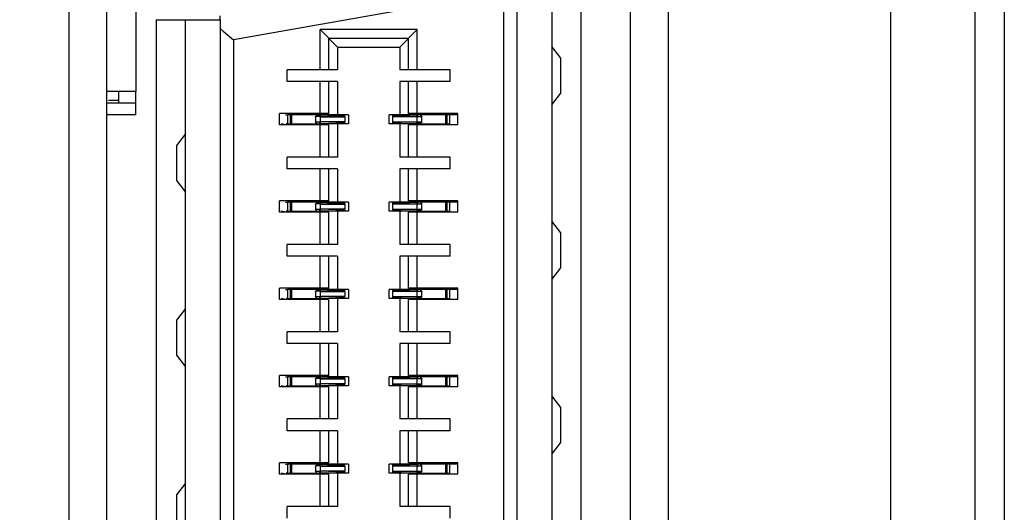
# Model space of a CAD drawing. Header units: inches. Extents: x 0 to 22, y 0 to 17.
# Tile 10 of 41: x 3.346 to 4.012, y 8.621 to 8.954. Entities that reach past the tile are written whole.
import ezdxf

# ---------------------------------------------------------------- set-up
doc = ezdxf.new("R2010")
doc.units = ezdxf.units.IN
doc.header["$LTSCALE"] = 1.21
doc.header["$MEASUREMENT"] = 0
doc.layers.get('0').update_dxf_attribs({"linetype": 'CONTINUOUS'})
doc.layers.add('DIMENSIONS', color=7, linetype='CONTINUOUS')
doc.styles.get("Standard").update_dxf_attribs({"font": 'txt', "width": 0.8})
doc.dimstyles.new('DIMSTYLE_1', dxfattribs={"dimtxt": 0.125, "dimasz": 0.18, "dimexe": 0.18, "dimexo": 0.0625, "dimgap": 0.09, "dimtad": 0, "dimtih": 1, "dimtoh": 1, "dimdec": 3, "dimzin": 4, "dimdsep": 46, "dimtxsty": 'STANDARD', "dimblk": '_FILLED', "dimblk1": '_FILLED', "dimblk2": '_FILLED', "dimcen": 0.09, "dimadec": 0, "dimazin": 0, "dimtp": 0.01, "dimtm": 0.01, "dimtfac": 1, "dimtdec": 3, "dimtofl": 0, "dimtmove": 0, "dimatfit": 3, "dimldrblk": '_FILLED', "dimfxl": 1, "dimtolj": 1, "dimtzin": 4, "dimarcsym": 0})

# ---------------------------------------------------------------- blocks, each defined once
blk = doc.blocks.new('*D3')
at = {"layer": 'DIMENSIONS', "color": 2, "linetype": 'CONTINUOUS'}
blk.add_line((3.3946, 9.15266), (2.54481, 9.15266), dxfattribs=at)
at = {"layer": 'DIMENSIONS', "color": 2, "linetype": 'CONTINUOUS', "insert": (2.48231, 9.21516), "char_height": 0.125, "width": 1.325, "attachment_point": 3, "line_spacing_factor": 0.9}
blk.add_mtext('2.500{\\Ftxt.shx;\\W1.000000;\\H0.125000; }[63.51]', dxfattribs=at)
blk = doc.blocks.new('_FILLED')
at = {"color": 0, "linetype": 'BYBLOCK'}
blk.add_solid([(0, 0), (-1, 0.1736), (-1, -0.1736)], dxfattribs=at)
blk = doc.blocks.new('*D4')
at = {"layer": 'DIMENSIONS', "color": 2, "linetype": 'CONTINUOUS'}
blk.add_line((3.45471, 9.79066), (2.54481, 9.79066), dxfattribs=at)
at = {"layer": 'DIMENSIONS', "color": 2, "linetype": 'CONTINUOUS', "insert": (2.48231, 9.85316), "char_height": 0.125, "width": 1.325, "attachment_point": 3, "line_spacing_factor": 0.9}
blk.add_mtext('3.138{\\Ftxt.shx;\\W1.000000;\\H0.125000; }[79.72]', dxfattribs=at)
blk = doc.blocks.new('*D5')
at = {"layer": 'DIMENSIONS', "color": 2, "linetype": 'CONTINUOUS'}
blk.add_line((3.45471, 10.50554), (2.54481, 10.50554), dxfattribs=at)
at = {"layer": 'DIMENSIONS', "color": 2, "linetype": 'CONTINUOUS', "insert": (2.48231, 10.56804), "char_height": 0.125, "width": 1.325, "attachment_point": 3, "line_spacing_factor": 0.9}
blk.add_mtext('3.853{\\Ftxt.shx;\\W1.000000;\\H0.125000; }[97.88]', dxfattribs=at)

msp = doc.modelspace()

# ---------------------------------------------------------------- linework, layer by layer
at = {"color": 6, "linetype": 'CONTINUOUS'}
for p, q in [((4.01231, 11.59618), (4.01231, 6.53018)), ((3.93531, 11.51918), (3.93531, 6.60718)), ((3.75937, 7.23731), (3.75937, 9.17826)), ((3.40504, 7.39502), (3.40504, 9.02078)), ((3.6826, 7.42727), (3.6826, 8.98829)), ((3.48181, 8.95428), (3.48181, 7.46129)), ((3.48174, 8.94822), (3.48378, 8.9465)), ((3.54933, 8.92048), (3.54933, 8.94755)), ((3.61508, 8.94755), (3.54933, 8.94755)), ((3.54933, 8.94755), (3.56114, 8.93574)), ((3.60327, 8.93574), (3.61508, 8.94755)), ((3.61508, 8.92048), (3.61508, 8.94755)), ((3.48378, 8.9465), (3.49067, 8.94072)), ((3.55524, 8.92048), (3.55524, 8.94164)), ((3.60917, 8.94164), (3.55524, 8.94164)), ((3.60917, 8.92048), (3.60917, 8.94164)), ((3.56114, 8.93574), (3.56114, 8.92048)), ((3.56114, 8.93574), (3.60327, 8.93574)), ((3.60327, 8.93574), (3.60327, 8.92048)), ((3.71213, 8.92826), (3.70622, 8.93613)), ((3.71213, 8.90463), (3.71213, 8.92826)), ((3.52709, 8.91241), (3.52709, 8.92048)), ((3.56114, 8.92048), (3.52709, 8.92048)), ((3.63732, 8.92048), (3.60327, 8.92048)), ((3.63732, 8.91241), (3.63732, 8.92048)), ((3.56114, 8.91241), (3.52709, 8.91241)), ((3.54933, 8.89076), (3.54933, 8.91241)), ((3.55524, 8.89076), (3.55524, 8.91241)), ((3.56114, 8.91241), (3.56114, 8.88997)), ((3.63732, 8.91241), (3.60327, 8.91241)), ((3.60327, 8.91241), (3.60327, 8.88997)), ((3.60917, 8.89076), (3.60917, 8.91241)), ((3.61508, 8.89076), (3.61508, 8.91241)), ((3.42472, 8.90562), (3.40523, 8.90562)), ((3.41291, 8.90562), (3.41291, 8.89774)), ((3.42472, 8.88987), (3.42472, 8.90562)), ((3.70622, 8.89676), (3.71213, 8.90463)), ((3.42472, 8.89774), (3.40504, 8.89774)), ((3.41291, 8.89971), (3.40619, 8.89971)), ((3.42472, 8.88987), (3.40504, 8.88987)), ((3.55524, 8.89076), (3.52177, 8.89076)), ((3.52177, 8.88308), (3.52177, 8.89076)), ((3.52589, 8.88999), (3.52722, 8.88992)), ((3.54741, 8.88987), (3.52721, 8.88987)), ((3.52722, 8.88992), (3.52722, 8.88592)), ((3.53024, 8.88396), (3.53024, 8.88987)), ((3.54633, 8.88884), (3.5462, 8.8887)), ((3.54631, 8.88869), (3.54631, 8.88514)), ((3.54969, 8.88514), (3.54969, 8.88869)), ((3.56859, 8.88987), (3.56607, 8.88987)), ((3.56862, 8.88987), (3.56862, 8.88396)), ((3.59579, 8.88987), (3.59579, 8.88396)), ((3.59834, 8.88987), (3.59599, 8.88987)), ((3.64264, 8.89076), (3.60917, 8.89076)), ((3.61472, 8.88869), (3.61564, 8.88987)), ((3.6181, 8.88869), (3.61472, 8.88869)), ((3.61472, 8.88869), (3.61472, 8.88514)), ((3.64264, 8.88997), (3.61564, 8.88987)), ((3.617, 8.88987), (3.6181, 8.88869)), ((3.6181, 8.88514), (3.6181, 8.88869)), ((3.63417, 8.88987), (3.63417, 8.88396)), ((3.64264, 8.88308), (3.64264, 8.89076)), ((3.55524, 8.88308), (3.52177, 8.88308)), ((3.52536, 8.88347), (3.5233, 8.88381)), ((3.52722, 8.88391), (3.52629, 8.88387)), ((3.52721, 8.88396), (3.54877, 8.88396)), ((3.52722, 8.88592), (3.52722, 8.88391)), ((3.54631, 8.88514), (3.54969, 8.88514)), ((3.54741, 8.88396), (3.54631, 8.88514)), ((3.54969, 8.88514), (3.54877, 8.88396)), ((3.54933, 8.86142), (3.54933, 8.88308)), ((3.55524, 8.86142), (3.55524, 8.88308)), ((3.56114, 8.88387), (3.56114, 8.86142)), ((3.56859, 8.88396), (3.56607, 8.88396)), ((3.59834, 8.88396), (3.59599, 8.88396)), ((3.60327, 8.88387), (3.60327, 8.86142)), ((3.64264, 8.88308), (3.60917, 8.88308)), ((3.60917, 8.86142), (3.60917, 8.88308)), ((3.61508, 8.86142), (3.61508, 8.88308)), ((3.61714, 8.88396), (3.6372, 8.88396)), ((3.61804, 8.88495), (3.61819, 8.88511)), ((3.45819, 8.87707), (3.45228, 8.8692)), ((3.45228, 8.8692), (3.45228, 8.84558)), ((3.56114, 8.86142), (3.52709, 8.86142)), ((3.52709, 8.85335), (3.52709, 8.86142)), ((3.63732, 8.86142), (3.60327, 8.86142)), ((3.63732, 8.85335), (3.63732, 8.86142)), ((3.56114, 8.85335), (3.52709, 8.85335)), ((3.54933, 8.8317), (3.54933, 8.85335)), ((3.55524, 8.8317), (3.55524, 8.85335)), ((3.56114, 8.85335), (3.56114, 8.83091)), ((3.63732, 8.85335), (3.60327, 8.85335)), ((3.60327, 8.85335), (3.60327, 8.83091)), ((3.60917, 8.8317), (3.60917, 8.85335)), ((3.61508, 8.8317), (3.61508, 8.85335)), ((3.45228, 8.84558), (3.45819, 8.8377)), ((3.55524, 8.8317), (3.52177, 8.8317)), ((3.52177, 8.82402), (3.52177, 8.8317)), ((3.52589, 8.83093), (3.52722, 8.83086)), ((3.54741, 8.83081), (3.52721, 8.83081)), ((3.52722, 8.83086), (3.52722, 8.82686)), ((3.53024, 8.82491), (3.53024, 8.83081)), ((3.54633, 8.82978), (3.5462, 8.82965)), ((3.54631, 8.82963), (3.54631, 8.82609)), ((3.54969, 8.82609), (3.54969, 8.82963)), ((3.56859, 8.83081), (3.56607, 8.83081)), ((3.56862, 8.83081), (3.56862, 8.82491)), ((3.59579, 8.83081), (3.59579, 8.82491)), ((3.59834, 8.83081), (3.59599, 8.83081)), ((3.64264, 8.8317), (3.60917, 8.8317)), ((3.61472, 8.82963), (3.61564, 8.83081)), ((3.6181, 8.82963), (3.61472, 8.82963)), ((3.61472, 8.82963), (3.61472, 8.82609)), ((3.64264, 8.83091), (3.61564, 8.83081)), ((3.617, 8.83081), (3.6181, 8.82963)), ((3.6181, 8.82609), (3.6181, 8.82963)), ((3.63417, 8.83081), (3.63417, 8.82491)), ((3.64264, 8.82402), (3.64264, 8.8317)), ((3.55524, 8.82402), (3.52177, 8.82402)), ((3.52536, 8.82442), (3.5233, 8.82475)), ((3.52722, 8.82486), (3.52629, 8.82481)), ((3.52721, 8.82491), (3.54877, 8.82491)), ((3.52722, 8.82686), (3.52722, 8.82486)), ((3.54631, 8.82609), (3.54969, 8.82609)), ((3.54741, 8.82491), (3.54631, 8.82609)), ((3.54969, 8.82609), (3.54877, 8.82491)), ((3.54933, 8.80237), (3.54933, 8.82402)), ((3.55524, 8.80237), (3.55524, 8.82402)), ((3.56114, 8.82481), (3.56114, 8.80237)), ((3.56859, 8.82491), (3.56607, 8.82491)), ((3.59834, 8.82491), (3.59599, 8.82491)), ((3.60327, 8.82481), (3.60327, 8.80237)), ((3.64264, 8.82402), (3.60917, 8.82402)), ((3.60917, 8.80237), (3.60917, 8.82402)), ((3.61508, 8.80237), (3.61508, 8.82402)), ((3.61714, 8.82491), (3.6372, 8.82491)), ((3.61804, 8.8259), (3.61819, 8.82605)), ((3.71213, 8.81014), (3.70622, 8.81802)), ((3.71213, 8.78652), (3.71213, 8.81014)), ((3.56114, 8.80237), (3.52709, 8.80237)), ((3.52709, 8.7943), (3.52709, 8.80237)), ((3.63732, 8.80237), (3.60327, 8.80237)), ((3.63732, 8.7943), (3.63732, 8.80237)), ((3.56114, 8.7943), (3.52709, 8.7943)), ((3.54933, 8.77264), (3.54933, 8.7943)), ((3.55524, 8.77264), (3.55524, 8.7943)), ((3.56114, 8.7943), (3.56114, 8.77186)), ((3.63732, 8.7943), (3.60327, 8.7943)), ((3.60327, 8.7943), (3.60327, 8.77186)), ((3.60917, 8.77264), (3.60917, 8.7943)), ((3.61508, 8.77264), (3.61508, 8.7943)), ((3.70622, 8.77865), (3.71213, 8.78652)), ((3.55524, 8.77264), (3.52177, 8.77264)), ((3.52177, 8.76497), (3.52177, 8.77264)), ((3.52589, 8.77188), (3.52722, 8.77181)), ((3.54741, 8.77176), (3.52721, 8.77176)), ((3.52722, 8.77181), (3.52722, 8.7678)), ((3.52722, 8.7678), (3.52722, 8.7658)), ((3.53024, 8.76585), (3.53024, 8.77176)), ((3.54633, 8.77073), (3.5462, 8.77059)), ((3.54631, 8.77058), (3.54631, 8.76703)), ((3.54969, 8.76703), (3.54969, 8.77058)), ((3.56859, 8.77176), (3.56607, 8.77176)), ((3.56862, 8.77176), (3.56862, 8.76585)), ((3.59579, 8.77176), (3.59579, 8.76585)), ((3.59834, 8.77176), (3.59599, 8.77176)), ((3.64264, 8.77264), (3.60917, 8.77264)), ((3.61472, 8.77058), (3.61564, 8.77176)), ((3.6181, 8.77058), (3.61472, 8.77058)), ((3.61472, 8.77058), (3.61472, 8.76703)), ((3.64264, 8.77186), (3.61564, 8.77176)), ((3.617, 8.77176), (3.6181, 8.77058)), ((3.6181, 8.76703), (3.6181, 8.77058)), ((3.63417, 8.77176), (3.63417, 8.76585)), ((3.64264, 8.76497), (3.64264, 8.77264)), ((3.55524, 8.76497), (3.52177, 8.76497)), ((3.52536, 8.76536), (3.5233, 8.7657)), ((3.52722, 8.7658), (3.52629, 8.76576)), ((3.52721, 8.76585), (3.54877, 8.76585)), ((3.54631, 8.76703), (3.54969, 8.76703)), ((3.54741, 8.76585), (3.54631, 8.76703)), ((3.54969, 8.76703), (3.54877, 8.76585)), ((3.54933, 8.74331), (3.54933, 8.76497)), ((3.55524, 8.74331), (3.55524, 8.76497)), ((3.56114, 8.76576), (3.56114, 8.74331)), ((3.56859, 8.76585), (3.56607, 8.76585)), ((3.59834, 8.76585), (3.59599, 8.76585)), ((3.60327, 8.76576), (3.60327, 8.74331)), ((3.64264, 8.76497), (3.60917, 8.76497)), ((3.60917, 8.74331), (3.60917, 8.76497)), ((3.61508, 8.74331), (3.61508, 8.76497)), ((3.61714, 8.76585), (3.6372, 8.76585)), ((3.61804, 8.76684), (3.61819, 8.767)), ((3.45819, 8.75896), (3.45228, 8.75109)), ((3.45228, 8.75109), (3.45228, 8.72747)), ((3.56114, 8.74331), (3.52709, 8.74331)), ((3.52709, 8.73524), (3.52709, 8.74331)), ((3.63732, 8.74331), (3.60327, 8.74331)), ((3.63732, 8.73524), (3.63732, 8.74331)), ((3.56114, 8.73524), (3.52709, 8.73524)), ((3.54933, 8.71359), (3.54933, 8.73524)), ((3.55524, 8.71359), (3.55524, 8.73524)), ((3.56114, 8.73524), (3.56114, 8.7128)), ((3.63732, 8.73524), (3.60327, 8.73524)), ((3.60327, 8.73524), (3.60327, 8.7128)), ((3.60917, 8.71359), (3.60917, 8.73524)), ((3.61508, 8.71359), (3.61508, 8.73524)), ((3.45228, 8.72747), (3.45819, 8.71959)), ((3.55524, 8.71359), (3.52177, 8.71359)), ((3.52177, 8.70591), (3.52177, 8.71359)), ((3.52589, 8.71282), (3.52722, 8.71275)), ((3.54741, 8.7127), (3.52721, 8.7127)), ((3.52722, 8.71275), (3.52722, 8.70875)), ((3.52722, 8.70875), (3.52722, 8.70675)), ((3.53024, 8.7068), (3.53024, 8.7127)), ((3.54633, 8.71167), (3.5462, 8.71154)), ((3.54631, 8.71152), (3.54631, 8.70798)), ((3.54631, 8.70798), (3.54969, 8.70798)), ((3.54741, 8.7068), (3.54631, 8.70798)), ((3.54969, 8.70798), (3.54877, 8.7068)), ((3.54969, 8.70798), (3.54969, 8.71152)), ((3.56859, 8.7127), (3.56607, 8.7127)), ((3.56862, 8.7127), (3.56862, 8.7068)), ((3.59579, 8.7127), (3.59579, 8.7068)), ((3.59834, 8.7127), (3.59599, 8.7127)), ((3.64264, 8.71359), (3.60917, 8.71359)), ((3.61472, 8.71152), (3.61564, 8.7127)), ((3.6181, 8.71152), (3.61472, 8.71152)), ((3.61472, 8.71152), (3.61472, 8.70798)), ((3.64264, 8.7128), (3.61564, 8.7127)), ((3.617, 8.7127), (3.6181, 8.71152)), ((3.61804, 8.70779), (3.61819, 8.70794)), ((3.6181, 8.70798), (3.6181, 8.71152)), ((3.63417, 8.7127), (3.63417, 8.7068)), ((3.64264, 8.70591), (3.64264, 8.71359)), ((3.55524, 8.70591), (3.52177, 8.70591)), ((3.52536, 8.70631), (3.5233, 8.70664)), ((3.52722, 8.70675), (3.52629, 8.7067)), ((3.52721, 8.7068), (3.54877, 8.7068)), ((3.54933, 8.68426), (3.54933, 8.70591)), ((3.55524, 8.68426), (3.55524, 8.70591)), ((3.56114, 8.7067), (3.56114, 8.68426)), ((3.56859, 8.7068), (3.56607, 8.7068)), ((3.59834, 8.7068), (3.59599, 8.7068)), ((3.60327, 8.7067), (3.60327, 8.68426)), ((3.64264, 8.70591), (3.60917, 8.70591)), ((3.60917, 8.68426), (3.60917, 8.70591)), ((3.61508, 8.68426), (3.61508, 8.70591)), ((3.61714, 8.7068), (3.6372, 8.7068)), ((3.71213, 8.69203), (3.70622, 8.69991)), ((3.71213, 8.66841), (3.71213, 8.69203)), ((3.56114, 8.68426), (3.52709, 8.68426)), ((3.52709, 8.67619), (3.52709, 8.68426)), ((3.63732, 8.68426), (3.60327, 8.68426)), ((3.63732, 8.67619), (3.63732, 8.68426)), ((3.56114, 8.67619), (3.52709, 8.67619)), ((3.54933, 8.65453), (3.54933, 8.67619)), ((3.55524, 8.65453), (3.55524, 8.67619)), ((3.56114, 8.67619), (3.56114, 8.65375)), ((3.63732, 8.67619), (3.60327, 8.67619)), ((3.60327, 8.67619), (3.60327, 8.65375)), ((3.60917, 8.65453), (3.60917, 8.67619)), ((3.61508, 8.65453), (3.61508, 8.67619)), ((3.70622, 8.66054), (3.71213, 8.66841)), ((3.55524, 8.65453), (3.52177, 8.65453)), ((3.52177, 8.64686), (3.52177, 8.65453)), ((3.64264, 8.65453), (3.60917, 8.65453)), ((3.64264, 8.64686), (3.64264, 8.65453)), ((3.52589, 8.65376), (3.52722, 8.6537)), ((3.54741, 8.65365), (3.52721, 8.65365)), ((3.52721, 8.64774), (3.54877, 8.64774)), ((3.52722, 8.6537), (3.52722, 8.64969)), ((3.52722, 8.64969), (3.52722, 8.64769)), ((3.53024, 8.64774), (3.53024, 8.65365)), ((3.54633, 8.65262), (3.5462, 8.65248)), ((3.54631, 8.65247), (3.54631, 8.64892)), ((3.54631, 8.64892), (3.54969, 8.64892)), ((3.54741, 8.64774), (3.54631, 8.64892)), ((3.54969, 8.64892), (3.54877, 8.64774)), ((3.54969, 8.64892), (3.54969, 8.65247)), ((3.56859, 8.65365), (3.56607, 8.65365)), ((3.56859, 8.64774), (3.56607, 8.64774)), ((3.56862, 8.65365), (3.56862, 8.64774)), ((3.59579, 8.65365), (3.59579, 8.64774)), ((3.59834, 8.65365), (3.59599, 8.65365)), ((3.59834, 8.64774), (3.59599, 8.64774)), ((3.61472, 8.65247), (3.61564, 8.65365)), ((3.6181, 8.65247), (3.61472, 8.65247)), ((3.61472, 8.65247), (3.61472, 8.64892)), ((3.64264, 8.65375), (3.61564, 8.65365)), ((3.617, 8.65365), (3.6181, 8.65247)), ((3.61714, 8.64774), (3.6372, 8.64774)), ((3.61804, 8.64873), (3.61819, 8.64889)), ((3.6181, 8.64892), (3.6181, 8.65247)), ((3.63417, 8.65365), (3.63417, 8.64774)), ((3.55524, 8.64686), (3.52177, 8.64686)), ((3.52536, 8.64725), (3.5233, 8.64759)), ((3.52722, 8.64769), (3.52629, 8.64764)), ((3.54933, 8.6252), (3.54933, 8.64686)), ((3.55524, 8.6252), (3.55524, 8.64686)), ((3.56114, 8.64764), (3.56114, 8.6252)), ((3.60327, 8.64764), (3.60327, 8.6252)), ((3.64264, 8.64686), (3.60917, 8.64686)), ((3.60917, 8.6252), (3.60917, 8.64686)), ((3.61508, 8.6252), (3.61508, 8.64686)), ((3.45819, 8.64085), (3.45228, 8.63298)), ((3.45228, 8.63298), (3.45228, 8.60936)), ((3.56114, 8.6252), (3.52709, 8.6252)), ((3.52709, 8.61713), (3.52709, 8.6252)), ((3.63732, 8.6252), (3.60327, 8.6252)), ((3.63732, 8.61713), (3.63732, 8.6252))]:
    msp.add_line(p, q, dxfattribs=at)
at = {"color": 9, "linetype": 'CONTINUOUS'}
for p, q in [((3.99248, 6.65741), (3.99248, 11.46895)), ((3.42472, 9.02425), (3.42472, 8.90562)), ((3.70622, 8.98829), (3.70622, 7.42727)), ((3.72591, 7.42727), (3.72591, 8.98829)), ((3.67374, 8.97301), (3.49067, 8.94072)), ((3.67374, 7.44256), (3.67374, 8.97301)), ((3.4385, 8.95428), (3.4385, 7.46129)), ((3.4385, 8.95428), (3.48181, 8.95428)), ((3.45819, 7.46129), (3.45819, 8.95428)), ((3.49067, 8.94072), (3.49067, 7.47484)), ((3.52914, 8.88987), (3.52914, 8.88396)), ((3.54877, 8.88987), (3.54969, 8.88869)), ((3.56607, 8.88869), (3.56607, 8.88514)), ((3.59834, 8.88869), (3.59834, 8.88514)), ((3.63527, 8.88396), (3.63527, 8.88987)), ((3.63718, 8.88792), (3.63718, 8.88992)), ((3.63718, 8.88391), (3.63718, 8.88792)), ((3.61564, 8.88396), (3.61472, 8.88514)), ((3.52914, 8.83081), (3.52914, 8.82491)), ((3.54877, 8.83081), (3.54969, 8.82963)), ((3.56607, 8.82963), (3.56607, 8.82609)), ((3.59834, 8.82963), (3.59834, 8.82609)), ((3.63527, 8.82491), (3.63527, 8.83081)), ((3.63718, 8.82886), (3.63718, 8.83087)), ((3.63718, 8.82486), (3.63718, 8.82886)), ((3.61564, 8.82491), (3.61472, 8.82609)), ((3.52914, 8.77176), (3.52914, 8.76585)), ((3.54877, 8.77176), (3.54969, 8.77058)), ((3.56607, 8.77058), (3.56607, 8.76703)), ((3.59834, 8.77058), (3.59834, 8.76703)), ((3.63527, 8.76585), (3.63527, 8.77176)), ((3.63718, 8.76981), (3.63718, 8.77181)), ((3.63718, 8.7658), (3.63718, 8.76981)), ((3.61564, 8.76585), (3.61472, 8.76703)), ((3.52914, 8.7127), (3.52914, 8.7068)), ((3.54877, 8.7127), (3.54969, 8.71152)), ((3.56607, 8.71152), (3.56607, 8.70798)), ((3.59834, 8.71152), (3.59834, 8.70798)), ((3.61564, 8.7068), (3.61472, 8.70798)), ((3.63527, 8.7068), (3.63527, 8.7127)), ((3.63718, 8.71075), (3.63718, 8.71276)), ((3.63718, 8.70675), (3.63718, 8.71075)), ((3.52914, 8.65365), (3.52914, 8.64774)), ((3.54877, 8.65365), (3.54969, 8.65247)), ((3.56607, 8.65247), (3.56607, 8.64892)), ((3.59834, 8.65247), (3.59834, 8.64892)), ((3.61564, 8.64774), (3.61472, 8.64892)), ((3.63527, 8.64774), (3.63527, 8.65365)), ((3.63718, 8.6517), (3.63718, 8.6537)), ((3.63718, 8.64769), (3.63718, 8.6517))]:
    msp.add_line(p, q, dxfattribs=at)
at = {"color": 7, "linetype": 'CONTINUOUS'}
for p, q in [((3.78496, 9.19978), (3.78496, 7.21591)), ((3.37945, 7.40953), (3.37945, 9.0062)), ((3.48181, 8.95428), (3.48181, 8.95683)), ((3.5462, 8.88871), (3.54631, 8.88869)), ((3.5467, 8.88872), (3.54621, 8.88871)), ((3.54741, 8.88987), (3.54631, 8.88869)), ((3.54631, 8.88869), (3.54633, 8.88884)), ((3.54636, 8.88883), (3.54759, 8.88933)), ((3.54874, 8.88872), (3.54639, 8.88872)), ((3.54966, 8.88873), (3.5467, 8.88872)), ((3.56607, 8.88987), (3.54741, 8.88987)), ((3.54759, 8.88933), (3.54875, 8.88989)), ((3.54969, 8.88869), (3.54874, 8.88872)), ((3.54877, 8.88987), (3.5656, 8.88928)), ((3.5656, 8.88928), (3.54969, 8.88869)), ((3.54969, 8.88869), (3.56607, 8.88869)), ((3.56607, 8.88869), (3.56607, 8.88987)), ((3.61564, 8.88987), (3.59834, 8.88987)), ((3.59834, 8.88987), (3.59834, 8.88869)), ((3.61472, 8.88869), (3.59834, 8.88869)), ((3.59881, 8.88928), (3.61564, 8.88987)), ((3.61472, 8.88869), (3.59881, 8.88928)), ((3.54877, 8.88396), (3.5656, 8.88455)), ((3.56607, 8.88396), (3.54877, 8.88396)), ((3.56607, 8.88514), (3.54969, 8.88514)), ((3.5656, 8.88455), (3.54969, 8.88514)), ((3.56607, 8.88396), (3.56607, 8.88514)), ((3.59834, 8.88514), (3.61472, 8.88514)), ((3.59834, 8.88514), (3.59834, 8.88396)), ((3.61714, 8.88396), (3.59834, 8.88396)), ((3.61472, 8.88514), (3.59881, 8.88455)), ((3.59881, 8.88455), (3.61564, 8.88396)), ((3.61472, 8.88514), (3.61604, 8.88511)), ((3.61472, 8.88514), (3.61606, 8.88511)), ((3.61604, 8.88511), (3.61738, 8.88512)), ((3.61606, 8.88511), (3.61738, 8.88513)), ((3.6181, 8.88514), (3.617, 8.88396)), ((3.61738, 8.88513), (3.61814, 8.88511)), ((3.61738, 8.88512), (3.61816, 8.88511)), ((3.61801, 8.88496), (3.61741, 8.88468)), ((3.61806, 8.8851), (3.61804, 8.88495)), ((3.61819, 8.88511), (3.61806, 8.8851)), ((3.5462, 8.82965), (3.54631, 8.82963)), ((3.5467, 8.82966), (3.54621, 8.82965)), ((3.54741, 8.83081), (3.54631, 8.82963)), ((3.54631, 8.82963), (3.54633, 8.82978)), ((3.54636, 8.82978), (3.54759, 8.83027)), ((3.54874, 8.82967), (3.54639, 8.82967)), ((3.54966, 8.82968), (3.5467, 8.82966)), ((3.56607, 8.83081), (3.54741, 8.83081)), ((3.54759, 8.83027), (3.54875, 8.83084)), ((3.54969, 8.82963), (3.54874, 8.82967)), ((3.54877, 8.83081), (3.5656, 8.83022)), ((3.5656, 8.83022), (3.54969, 8.82963)), ((3.54969, 8.82963), (3.56607, 8.82963)), ((3.56607, 8.82963), (3.56607, 8.83081)), ((3.61564, 8.83081), (3.59834, 8.83081)), ((3.59834, 8.83081), (3.59834, 8.82963)), ((3.61472, 8.82963), (3.59834, 8.82963)), ((3.59881, 8.83022), (3.61564, 8.83081)), ((3.61472, 8.82963), (3.59881, 8.83022)), ((3.54877, 8.82491), (3.5656, 8.8255)), ((3.56607, 8.82491), (3.54877, 8.82491)), ((3.56607, 8.82609), (3.54969, 8.82609)), ((3.5656, 8.8255), (3.54969, 8.82609)), ((3.56607, 8.82491), (3.56607, 8.82609)), ((3.59834, 8.82609), (3.61472, 8.82609)), ((3.59834, 8.82609), (3.59834, 8.82491)), ((3.61714, 8.82491), (3.59834, 8.82491)), ((3.61472, 8.82609), (3.59881, 8.8255)), ((3.59881, 8.8255), (3.61564, 8.82491)), ((3.61472, 8.82609), (3.61604, 8.82606)), ((3.61472, 8.82609), (3.61606, 8.82606)), ((3.61604, 8.82606), (3.61738, 8.82607)), ((3.61606, 8.82606), (3.61738, 8.82607)), ((3.6181, 8.82609), (3.617, 8.82491)), ((3.61738, 8.82607), (3.61816, 8.82606)), ((3.61738, 8.82607), (3.61814, 8.82606)), ((3.61801, 8.8259), (3.61741, 8.82563)), ((3.61806, 8.82605), (3.61804, 8.8259)), ((3.61819, 8.82605), (3.61806, 8.82605)), ((3.5462, 8.7706), (3.54631, 8.77058)), ((3.5467, 8.77061), (3.54621, 8.7706)), ((3.54741, 8.77176), (3.54631, 8.77058)), ((3.54631, 8.77058), (3.54633, 8.77073)), ((3.54636, 8.77072), (3.54759, 8.77122)), ((3.54874, 8.77061), (3.54639, 8.77061)), ((3.54966, 8.77062), (3.5467, 8.77061)), ((3.56607, 8.77176), (3.54741, 8.77176)), ((3.54759, 8.77122), (3.54875, 8.77178)), ((3.54969, 8.77058), (3.54874, 8.77061)), ((3.54877, 8.77176), (3.5656, 8.77117)), ((3.5656, 8.77117), (3.54969, 8.77058)), ((3.54969, 8.77058), (3.56607, 8.77058)), ((3.56607, 8.77058), (3.56607, 8.77176)), ((3.61564, 8.77176), (3.59834, 8.77176)), ((3.59834, 8.77176), (3.59834, 8.77058)), ((3.61472, 8.77058), (3.59834, 8.77058)), ((3.59881, 8.77117), (3.61564, 8.77176)), ((3.61472, 8.77058), (3.59881, 8.77117)), ((3.54877, 8.76585), (3.5656, 8.76644)), ((3.56607, 8.76585), (3.54877, 8.76585)), ((3.56607, 8.76703), (3.54969, 8.76703)), ((3.5656, 8.76644), (3.54969, 8.76703)), ((3.56607, 8.76585), (3.56607, 8.76703)), ((3.59834, 8.76703), (3.61472, 8.76703)), ((3.59834, 8.76703), (3.59834, 8.76585)), ((3.61714, 8.76585), (3.59834, 8.76585)), ((3.61472, 8.76703), (3.59881, 8.76644)), ((3.59881, 8.76644), (3.61564, 8.76585)), ((3.61472, 8.76703), (3.61604, 8.767)), ((3.61472, 8.76703), (3.61606, 8.767)), ((3.61604, 8.767), (3.61738, 8.76701)), ((3.61606, 8.767), (3.61738, 8.76702)), ((3.6181, 8.76703), (3.617, 8.76585)), ((3.61738, 8.76702), (3.61814, 8.767)), ((3.61738, 8.76701), (3.61816, 8.767)), ((3.61801, 8.76685), (3.61741, 8.76657)), ((3.61806, 8.76699), (3.61804, 8.76684)), ((3.61819, 8.767), (3.61806, 8.76699)), ((3.5462, 8.71154), (3.54631, 8.71152)), ((3.5467, 8.71155), (3.54621, 8.71154)), ((3.54741, 8.7127), (3.54631, 8.71152)), ((3.54631, 8.71152), (3.54633, 8.71167)), ((3.54636, 8.71167), (3.54759, 8.71216)), ((3.54874, 8.71156), (3.54639, 8.71156)), ((3.54966, 8.71157), (3.5467, 8.71155)), ((3.56607, 8.7127), (3.54741, 8.7127)), ((3.54759, 8.71216), (3.54875, 8.71273)), ((3.54969, 8.71152), (3.54874, 8.71156)), ((3.54877, 8.7127), (3.5656, 8.71211)), ((3.5656, 8.71211), (3.54969, 8.71152)), ((3.54969, 8.71152), (3.56607, 8.71152)), ((3.56607, 8.70798), (3.54969, 8.70798)), ((3.5656, 8.70739), (3.54969, 8.70798)), ((3.56607, 8.71152), (3.56607, 8.7127)), ((3.56607, 8.7068), (3.56607, 8.70798)), ((3.61564, 8.7127), (3.59834, 8.7127)), ((3.59834, 8.7127), (3.59834, 8.71152)), ((3.61472, 8.71152), (3.59834, 8.71152)), ((3.59834, 8.70798), (3.61472, 8.70798)), ((3.59834, 8.70798), (3.59834, 8.7068)), ((3.59881, 8.71211), (3.61564, 8.7127)), ((3.61472, 8.71152), (3.59881, 8.71211)), ((3.61472, 8.70798), (3.59881, 8.70739)), ((3.61472, 8.70798), (3.61604, 8.70795)), ((3.61472, 8.70798), (3.61606, 8.70795)), ((3.61604, 8.70795), (3.61738, 8.70796)), ((3.61606, 8.70795), (3.61738, 8.70796)), ((3.6181, 8.70798), (3.617, 8.7068)), ((3.61738, 8.70796), (3.61816, 8.70795)), ((3.61738, 8.70796), (3.61814, 8.70795)), ((3.61801, 8.70779), (3.61741, 8.70752)), ((3.61806, 8.70794), (3.61804, 8.70779)), ((3.61819, 8.70794), (3.61806, 8.70794)), ((3.54877, 8.7068), (3.5656, 8.70739)), ((3.56607, 8.7068), (3.54877, 8.7068)), ((3.61714, 8.7068), (3.59834, 8.7068)), ((3.59881, 8.70739), (3.61564, 8.7068)), ((3.5462, 8.65249), (3.54631, 8.65247)), ((3.5467, 8.6525), (3.54621, 8.65249)), ((3.54741, 8.65365), (3.54631, 8.65247)), ((3.54631, 8.65247), (3.54633, 8.65262)), ((3.54636, 8.65261), (3.54759, 8.65311)), ((3.54874, 8.6525), (3.54639, 8.6525)), ((3.54966, 8.65251), (3.5467, 8.6525)), ((3.56607, 8.65365), (3.54741, 8.65365)), ((3.54759, 8.65311), (3.54875, 8.65367)), ((3.54969, 8.65247), (3.54874, 8.6525)), ((3.54877, 8.65365), (3.5656, 8.65306)), ((3.54877, 8.64774), (3.5656, 8.64833)), ((3.56607, 8.64774), (3.54877, 8.64774)), ((3.5656, 8.65306), (3.54969, 8.65247)), ((3.54969, 8.65247), (3.56607, 8.65247)), ((3.56607, 8.64892), (3.54969, 8.64892)), ((3.5656, 8.64833), (3.54969, 8.64892)), ((3.56607, 8.65247), (3.56607, 8.65365)), ((3.56607, 8.64774), (3.56607, 8.64892)), ((3.61564, 8.65365), (3.59834, 8.65365)), ((3.59834, 8.65365), (3.59834, 8.65247)), ((3.61472, 8.65247), (3.59834, 8.65247)), ((3.59834, 8.64892), (3.61472, 8.64892)), ((3.59834, 8.64892), (3.59834, 8.64774)), ((3.61714, 8.64774), (3.59834, 8.64774)), ((3.59881, 8.65306), (3.61564, 8.65365)), ((3.61472, 8.65247), (3.59881, 8.65306)), ((3.61472, 8.64892), (3.59881, 8.64833)), ((3.59881, 8.64833), (3.61564, 8.64774)), ((3.61472, 8.64892), (3.61604, 8.64889)), ((3.61472, 8.64892), (3.61606, 8.64889)), ((3.61604, 8.64889), (3.61738, 8.6489)), ((3.61606, 8.64889), (3.61738, 8.64891)), ((3.6181, 8.64892), (3.617, 8.64774)), ((3.61738, 8.64891), (3.61814, 8.64889)), ((3.61738, 8.6489), (3.61816, 8.64889)), ((3.61801, 8.64874), (3.61741, 8.64846)), ((3.61806, 8.64888), (3.61804, 8.64873)), ((3.61819, 8.64889), (3.61806, 8.64888))]:
    msp.add_line(p, q, dxfattribs=at)
for points in [[(3.61741, 8.88468), (3.61725, 8.88463), (3.61691, 8.88452), (3.6164, 8.88436), (3.616, 8.88421), (3.61576, 8.88407), (3.61568, 8.88398), (3.61566, 8.88394)], [(3.61741, 8.82563), (3.61725, 8.82557), (3.61691, 8.82546), (3.6164, 8.8253), (3.616, 8.82515), (3.61576, 8.82501), (3.61568, 8.82493), (3.61566, 8.82488)], [(3.61741, 8.76657), (3.61725, 8.76652), (3.61691, 8.76641), (3.6164, 8.76625), (3.616, 8.7661), (3.61576, 8.76596), (3.61568, 8.76587), (3.61566, 8.76583)], [(3.61741, 8.70752), (3.61725, 8.70746), (3.61691, 8.70735), (3.6164, 8.70719), (3.616, 8.70704), (3.61576, 8.7069), (3.61568, 8.70682), (3.61566, 8.70677)], [(3.61741, 8.64846), (3.61725, 8.64841), (3.61691, 8.6483), (3.6164, 8.64814), (3.616, 8.64799), (3.61576, 8.64785), (3.61568, 8.64776), (3.61566, 8.64772)]]:
    msp.add_open_spline(points, degree=3, knots=[0, 0, 0, 0, 0.262356, 0.56, 0.827258, 0.92773, 1, 1, 1, 1], dxfattribs=at)

# ---------------------------------------------------------------- dimensions: what is measured, and where the dimension line sits
at = {"layer": 'DIMENSIONS', "color": 2, "linetype": 'CONTINUOUS'}
for feature_location, offset, origin, picture, middle in [((3.45471, 10.50554), (-0.9099, 0), (3.51721, 6.65218), '*D5', (1.51981, 10.50554)), ((3.45471, 9.79066), (-0.9099, 0), (3.51721, 6.65218), '*D4', (1.51981, 9.79066)), ((3.3946, 9.15266), (-0.8498, 0), (3.4571, 6.65218), '*D3', (1.51981, 9.15266))]:
    dim = msp.add_ordinate_dim(feature_location=feature_location, offset=offset, dtype=0, origin=origin, dimstyle='DIMSTYLE_1', dxfattribs=at)
    dim.commit()
    dim.dimension.update_dxf_attribs({"geometry": picture, "text_midpoint": middle})

doc.saveas('drawing.dxf')
